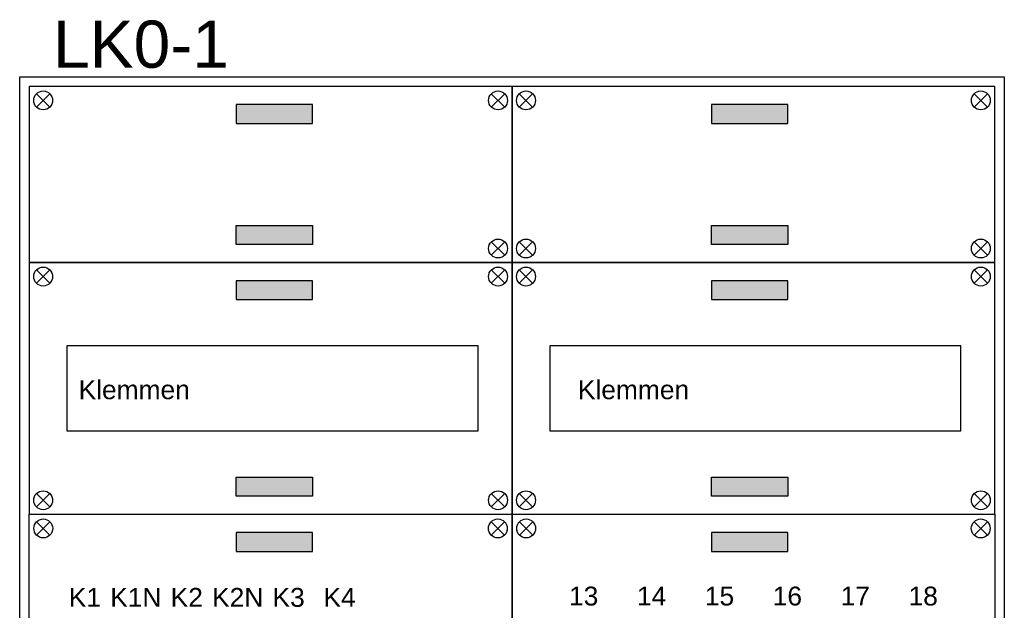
# Model space of a CAD drawing. Header units: millimetres. Extents: x -30480 to 214890, y -181324 to 108676.
# Tile 39 of 48: x -28987 to -23767, y 38780 to 41908. Entities that reach past the tile are written whole.
import ezdxf
from ezdxf.enums import TextEntityAlignment as Align

# ---------------------------------------------------------------- set-up
doc = ezdxf.new("R2010")
doc.units = ezdxf.units.MM
doc.header["$LTSCALE"] = 100
doc.layers.add('EL$6----', color=7, linetype='Continuous')
doc.styles.add('Arial', font='arial.ttf')

msp = doc.modelspace()

# ---------------------------------------------------------------- hatches: boundary and pattern name
at = {"layer": 'EL$6----'}
for points in [[(-27434.9, 41358.1), (-27434.9, 41458.1), (-27839.8, 41458.1), (-27839.8, 41358.1)], [(-24914.9, 41358.1), (-24914.9, 41458.1), (-25319.8, 41458.1), (-25319.8, 41358.1)], [(-27434.9, 40817.8), (-27434.9, 40717.8), (-27839.8, 40717.8), (-27839.8, 40817.8)], [(-24914.9, 40817.8), (-24914.9, 40717.8), (-25319.8, 40717.8), (-25319.8, 40817.8)], [(-27434.9, 40425.2), (-27434.9, 40525.2), (-27839.8, 40525.2), (-27839.8, 40425.2)], [(-24914.9, 40425.2), (-24914.9, 40525.2), (-25319.8, 40525.2), (-25319.8, 40425.2)], [(-27434.9, 39484.9), (-27434.9, 39384.9), (-27839.8, 39384.9), (-27839.8, 39484.9)], [(-24914.9, 39484.9), (-24914.9, 39384.9), (-25319.8, 39384.9), (-25319.8, 39484.9)], [(-27434.9, 39092.3), (-27434.9, 39192.3), (-27839.8, 39192.3), (-27839.8, 39092.3)], [(-24914.9, 39092.3), (-24914.9, 39192.3), (-25319.8, 39192.3), (-25319.8, 39092.3)]]:
    msp.add_hatch(color=256, dxfattribs=at).paths.add_polyline_path(points)

# ---------------------------------------------------------------- linework, layer by layer
for points in [[(-28987.3, 41604.4), (-23767.3, 41604.4), (-23767.3, 32305.7), (-28987.3, 32305.7)], [(-28937.3, 40621.5), (-26377.3, 40621.5), (-26377.3, 41554.4), (-28937.3, 41554.4)], [(-26377.3, 40621.5), (-23817.3, 40621.5), (-23817.3, 41554.4), (-26377.3, 41554.4)], [(-28937.3, 39288.6), (-26377.3, 39288.6), (-26377.3, 40621.5), (-28937.3, 40621.5)], [(-26377.3, 39288.6), (-23817.3, 39288.6), (-23817.3, 40621.5), (-26377.3, 40621.5)], [(-26557.3, 40180), (-28737.3, 40180), (-28737.3, 39730), (-26557.3, 39730)], [(-28737.3, 39730), (-26557.3, 39730), (-26557.3, 40180), (-28737.3, 40180)], [(-23997.3, 40180), (-26177.3, 40180), (-26177.3, 39730), (-23997.3, 39730)], [(-26177.3, 39730), (-23997.3, 39730), (-23997.3, 40180), (-26177.3, 40180)], [(-28937.3, 39288.6), (-26377.3, 39288.6), (-26377.3, 33288.6), (-28937.3, 33288.6)], [(-26377.3, 39288.6), (-23817.3, 39288.6), (-23817.3, 33288.6), (-26377.3, 33288.6)]]:
    msp.add_lwpolyline(points, close=True, dxfattribs=at)
for points in [[(-28898.5, 41444.9), (-28827.8, 41515.6)], [(-28827.8, 41444.9), (-28898.5, 41515.6)], [(-26416.1, 41444.9), (-26486.9, 41515.6)], [(-26486.9, 41444.9), (-26416.1, 41515.6)], [(-26338.5, 41444.9), (-26267.8, 41515.6)], [(-26267.8, 41444.9), (-26338.5, 41515.6)], [(-23856.1, 41444.9), (-23926.9, 41515.6)], [(-23926.9, 41444.9), (-23856.1, 41515.6)], [(-26416.1, 40731), (-26486.9, 40660.3)], [(-26486.9, 40731), (-26416.1, 40660.3)], [(-26338.5, 40731), (-26267.8, 40660.3)], [(-26267.8, 40731), (-26338.5, 40660.3)], [(-23856.1, 40731), (-23926.9, 40660.3)], [(-23926.9, 40731), (-23856.1, 40660.3)], [(-28898.5, 40512), (-28827.8, 40582.7)], [(-28827.8, 40512), (-28898.5, 40582.7)], [(-26416.1, 40512), (-26486.9, 40582.7)], [(-26486.9, 40512), (-26416.1, 40582.7)], [(-26338.5, 40512), (-26267.8, 40582.7)], [(-26267.8, 40512), (-26338.5, 40582.7)], [(-23856.1, 40512), (-23926.9, 40582.7)], [(-23926.9, 40512), (-23856.1, 40582.7)], [(-28898.5, 39398.1), (-28827.8, 39327.4)], [(-28827.8, 39398.1), (-28898.5, 39327.4)], [(-26416.1, 39398.1), (-26486.9, 39327.4)], [(-26486.9, 39398.1), (-26416.1, 39327.4)], [(-26338.5, 39398.1), (-26267.8, 39327.4)], [(-26267.8, 39398.1), (-26338.5, 39327.4)], [(-23856.1, 39398.1), (-23926.9, 39327.4)], [(-23926.9, 39398.1), (-23856.1, 39327.4)], [(-28897.7, 39249), (-28827, 39178.2)], [(-28827, 39249), (-28897.7, 39178.2)], [(-26417, 39249), (-26487.7, 39178.2)], [(-26487.7, 39249), (-26417, 39178.2)], [(-26337.7, 39249), (-26267, 39178.2)], [(-26267, 39249), (-26337.7, 39178.2)], [(-23857, 39249), (-23927.7, 39178.2)], [(-23927.7, 39249), (-23857, 39178.2)]]:
    msp.add_lwpolyline(points, dxfattribs=at)
at = {"layer": 'EL$6----', "flags": 128}
for points in [[(-27839.8, 41358.1), (-27434.9, 41358.1), (-27434.9, 41458.1), (-27839.8, 41458.1), (-27839.8, 41358.1)], [(-25319.8, 41358.1), (-24914.9, 41358.1), (-24914.9, 41458.1), (-25319.8, 41458.1), (-25319.8, 41358.1)], [(-27839.8, 40817.8), (-27434.9, 40817.8), (-27434.9, 40717.8), (-27839.8, 40717.8), (-27839.8, 40817.8)], [(-25319.8, 40817.8), (-24914.9, 40817.8), (-24914.9, 40717.8), (-25319.8, 40717.8), (-25319.8, 40817.8)], [(-27839.8, 40425.2), (-27434.9, 40425.2), (-27434.9, 40525.2), (-27839.8, 40525.2), (-27839.8, 40425.2)], [(-25319.8, 40425.2), (-24914.9, 40425.2), (-24914.9, 40525.2), (-25319.8, 40525.2), (-25319.8, 40425.2)], [(-27839.8, 39484.9), (-27434.9, 39484.9), (-27434.9, 39384.9), (-27839.8, 39384.9), (-27839.8, 39484.9)], [(-25319.8, 39484.9), (-24914.9, 39484.9), (-24914.9, 39384.9), (-25319.8, 39384.9), (-25319.8, 39484.9)], [(-27839.8, 39092.3), (-27434.9, 39092.3), (-27434.9, 39192.3), (-27839.8, 39192.3), (-27839.8, 39092.3)], [(-25319.8, 39092.3), (-24914.9, 39092.3), (-24914.9, 39192.3), (-25319.8, 39192.3), (-25319.8, 39092.3)]]:
    msp.add_lwpolyline(points, dxfattribs=at)
at = {"layer": 'EL$6----'}
for centre in [(-28863.1, 41480.2), (-26451.5, 41480.2), (-26303.1, 41480.2), (-23891.5, 41480.2), (-26451.5, 40695.7), (-26303.1, 40695.7), (-23891.5, 40695.7), (-28863.1, 40547.3), (-26451.5, 40547.3), (-26303.1, 40547.3), (-23891.5, 40547.3), (-28863.1, 39362.8), (-26451.5, 39362.8), (-26303.1, 39362.8), (-23891.5, 39362.8), (-28862.3, 39213.6), (-26452.3, 39213.6), (-26302.3, 39213.6), (-23892.3, 39213.6)]:
    msp.add_circle(centre, 50, dxfattribs=at)

# ---------------------------------------------------------------- texts
at = {"layer": 'EL$6----', "style": 'Arial'}
for s, height, p in [('LK0-1', 250, (-28344.5, 41778.1)), ('Klemmen', 100, (-28380.2, 39948.1)), ('Klemmen', 100, (-25733.1, 39948.1)), ('K1', 100, (-28641.5, 38848.4)), ('K1N', 100, (-28371.5, 38848.4)), ('K2', 100, (-28101.5, 38848.4)), ('K2N', 100, (-27831.5, 38848.4)), ('K3', 100, (-27561.5, 38848.4)), ('K4', 100, (-27291.5, 38848.4)), ('13', 100, (-25997.3, 38855.5)), ('14', 100, (-25637.3, 38855.5)), ('15', 100, (-25277.3, 38855.5)), ('16', 100, (-24917.3, 38855.5)), ('17', 100, (-24557.3, 38855.5)), ('18', 100, (-24197.3, 38855.5))]:
    msp.add_text(s, height=height, dxfattribs=at).set_placement(p, align=Align.MIDDLE_CENTER)

doc.saveas('drawing.dxf')
